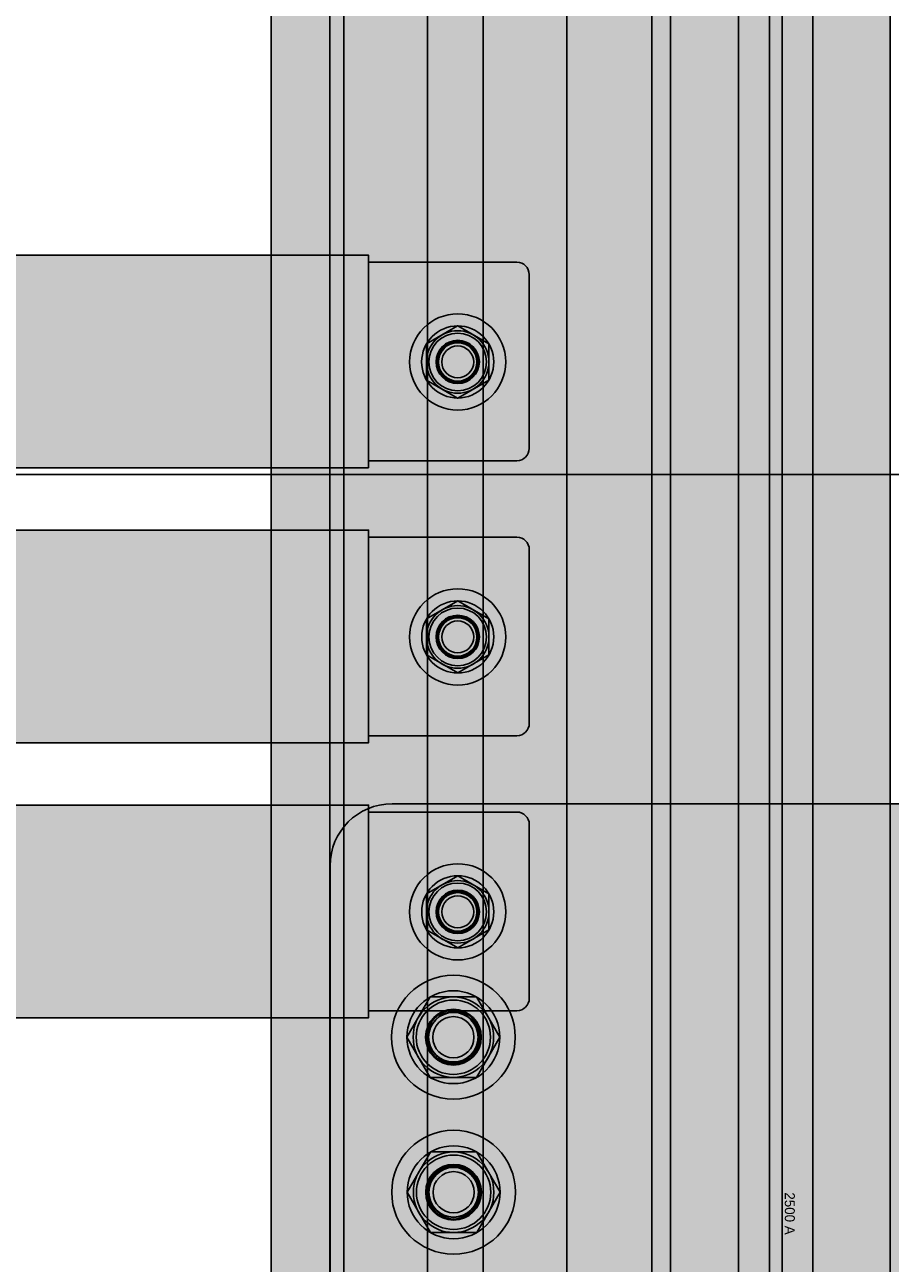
# Model space of a CAD drawing. Header units: millimetres. Extents: x -31 to 6803, y 0 to 664.
# Tile 11 of 118: x 1009 to 1019, y 146 to 160. Entities that reach past the tile are written whole.
import ezdxf

# ---------------------------------------------------------------- set-up
doc = ezdxf.new("R2010")
doc.units = ezdxf.units.MM
doc.layers.add('!POMOCNICZE', color=8, linetype='Continuous', plot=False)
doc.layers.add('INTFCLR_5769', color=7, linetype='Continuous')
doc.layers.add('SE_Busbars_AL', color=30, linetype='Continuous', lineweight=0)

# ---------------------------------------------------------------- blocks, each defined once
blk = doc.blocks.new('*U81')
at = {"transparency": 33554687}
h = blk.add_hatch(color=9, dxfattribs=at)
h.dxf.hatch_style = 1
h.paths.add_polyline_path([(-9.999972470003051, -9.295399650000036e-06, 1), (9.99999090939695, -9.295399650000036e-06, 1)])
at = {"color": 7}
blk.add_circle((-0.007165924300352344, -0.008619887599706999), 4.091665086, dxfattribs=at)
at = {"layer": 'INTFCLR_5769', "color": 7}
for p, q in [((-0.009635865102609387, 7.499984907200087), (-6.490345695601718, 3.758345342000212)), ((6.490361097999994, 3.758347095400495), (0.009653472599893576, 7.499985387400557)), ((-6.499990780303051, -3.741636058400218), (-6.499990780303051, 3.74164052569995)), ((6.500009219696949, -3.741657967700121), (6.500009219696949, 3.741635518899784)), ((-0.00962043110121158, -7.499993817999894), (-6.490342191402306, -3.75834736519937)), ((6.490379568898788, -3.758336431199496), (0.009638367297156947, -7.499994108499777))]:
    blk.add_line(p, q, dxfattribs=at)
for centre, radius in [((-2.879402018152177e-06, 0), 9.9999816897), ((-1.449003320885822e-06, 0), 7.4999900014), ((-1.612203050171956e-06, 0), 6.4999861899), ((6.846967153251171e-07, 0), 5.9999864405), ((-1.237600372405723e-06, 0), 4.499985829), ((-8.263014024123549e-07, 0), 4.3229896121), ((9.219696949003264e-06, -9.295399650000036e-06), 3.9999874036), ((0, 0), 3.3229871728)]:
    blk.add_circle(centre, radius, dxfattribs=at)
for centre, radius, start, end in [((0.0001956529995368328, -0.004587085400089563), 7.5045784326, 89.92779164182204, 90.07506146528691), ((0.003888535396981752, -0.002454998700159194), 7.5045784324, 149.9250568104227, 150.0720961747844), ((-0.005990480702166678, -0.003343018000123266), 7.506856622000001, 29.92570332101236, 30.07269802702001), ((0.005904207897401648, 0.003524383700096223), 7.5068566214, 209.9272977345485, 210.0744416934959), ((0.003993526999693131, -0.002066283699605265), 7.4955137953, 329.9248414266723, 330.0720597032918), ((-0.0001934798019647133, -0.00448366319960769), 7.4955137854, 269.9279402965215, 270.0751609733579)]:
    blk.add_arc(centre, radius, start, end, dxfattribs=at)
blk = doc.blocks.new('*U82')
at = {"transparency": 33554687}
h = blk.add_hatch(color=9, dxfattribs=at)
h.dxf.hatch_style = 1
h.paths.add_polyline_path([(-9.999972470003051, -9.295399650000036e-06, 1), (9.99999090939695, -9.295399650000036e-06, 1)])
at = {"color": 7}
blk.add_circle((-0.007165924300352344, -0.008619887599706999), 4.091665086, dxfattribs=at)
at = {"layer": 'INTFCLR_5769', "color": 7}
for p, q in [((-0.009635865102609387, 7.499984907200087), (-6.490345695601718, 3.758345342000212)), ((6.490361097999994, 3.758347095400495), (0.009653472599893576, 7.499985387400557)), ((-6.499990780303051, -3.741636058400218), (-6.499990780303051, 3.74164052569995)), ((6.500009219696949, -3.741657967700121), (6.500009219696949, 3.741635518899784)), ((-0.00962043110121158, -7.499993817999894), (-6.490342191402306, -3.75834736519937)), ((6.490379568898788, -3.758336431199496), (0.009638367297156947, -7.499994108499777))]:
    blk.add_line(p, q, dxfattribs=at)
for centre, radius in [((-2.879402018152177e-06, 0), 9.9999816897), ((-1.449003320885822e-06, 0), 7.4999900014), ((-1.612203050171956e-06, 0), 6.4999861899), ((6.846967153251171e-07, 0), 5.9999864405), ((-1.237600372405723e-06, 0), 4.499985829), ((-8.263014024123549e-07, 0), 4.3229896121), ((9.219696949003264e-06, -9.295399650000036e-06), 3.9999874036), ((0, 0), 3.3229871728)]:
    blk.add_circle(centre, radius, dxfattribs=at)
for centre, radius, start, end in [((0.0001956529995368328, -0.004587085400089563), 7.5045784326, 89.92779164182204, 90.07506146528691), ((0.003888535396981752, -0.002454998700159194), 7.5045784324, 149.9250568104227, 150.0720961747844), ((-0.005990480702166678, -0.003343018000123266), 7.506856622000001, 29.92570332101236, 30.07269802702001), ((0.005904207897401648, 0.003524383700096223), 7.5068566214, 209.9272977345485, 210.0744416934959), ((0.003993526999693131, -0.002066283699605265), 7.4955137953, 329.9248414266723, 330.0720597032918), ((-0.0001934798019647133, -0.00448366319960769), 7.4955137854, 269.9279402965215, 270.0751609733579)]:
    blk.add_arc(centre, radius, start, end, dxfattribs=at)
blk = doc.blocks.new('*U92')
at = {"layer": 'SE_Busbars_AL'}
h = blk.add_hatch(color=30, dxfattribs=at)
h.dxf.hatch_style = 1
edge = h.paths.add_edge_path()
edge.add_line((14.40879446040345, 16.11346548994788), (-9.556818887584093, 16.11346548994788))
edge.add_arc((-9.556818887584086, 14.11346548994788), 2, 90.00000000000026, 179.9999999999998)
edge.add_line((-11.55681888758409, 14.11346548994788), (-11.55681888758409, -13.95816465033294))
edge.add_arc((-9.556818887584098, -13.95816465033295), 1.999999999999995, 180, 270.0000000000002)
edge.add_line((-9.556818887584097, -15.95816465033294), (14.40879446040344, -15.95816465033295))
edge.add_line((14.40879446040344, -15.95816465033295), (14.40879446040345, 16.11346548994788))
edge = h.paths.add_edge_path(flags=0)
edge.add_arc((-1.999997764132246, 0), 1.35682117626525, 0, 360)
edge = h.paths.add_edge_path(flags=16)
edge.add_arc((-1.999998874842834, 0), 5.823773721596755, 270.07361614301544, 360, ccw=False)
edge.add_line((-1.992516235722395, -5.823768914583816), (-2.000007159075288, -3.978466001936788))
edge.add_line((-2.000007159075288, -3.978466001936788), (-2.007498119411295, -3.780057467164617))
edge.add_arc((-1.642191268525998, -3.334269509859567), 0.5763471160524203, 133.813484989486, 230.6666408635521, ccw=False)
edge.add_line((-2.041203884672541, -2.918378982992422), (-0.5330126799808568, -2.914046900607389))
edge.add_line((-0.5330126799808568, -2.914046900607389), (-3.230488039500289, -1.33183294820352))
edge.add_arc((-3.907280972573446, -0.7738353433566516), 0.8771601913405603, 320.4953345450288, 421.9095388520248)
edge.add_arc((-3.363372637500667, 0.9691447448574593), 0.9779428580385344, 0.8401426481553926, 262.30866376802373, ccw=False)
edge.add_line((-2.385534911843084, 0.9834840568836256), (-2.384500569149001, 0.9859892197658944))
edge.add_line((-2.384500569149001, 0.9859892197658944), (-2.383610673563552, 0.9881385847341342))
edge.add_arc((-7.063837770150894, 3.784606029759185), 5.452041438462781, 329.1413962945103, 381.9636461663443)
edge.add_line((-2.007498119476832, 5.823768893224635), (-2.000007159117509, 3.005512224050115))
edge.add_line((-2.000007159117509, 3.005512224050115), (-1.086645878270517, 3.176072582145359))
edge.add_arc((1.197221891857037, 1.323129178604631), 2.940994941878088, -26.73673497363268, 140.9469526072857, ccw=False)
at = {"layer": 'SE_Busbars_AL', "true_color": 0x939598}
h = blk.add_hatch(color=252, dxfattribs=at)
h.dxf.hatch_style = 1
h.paths.add_polyline_path([(170.828465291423, -17.09271497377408), (170.828465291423, 17.24804095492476), (14.40879446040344, 17.24802838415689), (14.40879446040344, -17.09272754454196)])
at = {"layer": 'SE_Busbars_AL'}
h = blk.add_hatch(color=30, dxfattribs=at)
h.dxf.hatch_style = 1
edge = h.paths.add_edge_path()
edge.add_line((170.828465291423, 16.11347806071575), (194.7940786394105, 16.11347806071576))
edge.add_arc((194.7940786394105, 14.11347806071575), 2.000000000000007, 2.2737367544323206e-13, 90, ccw=False)
edge.add_line((196.7940786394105, 14.11347806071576), (196.7940786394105, -13.95815207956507))
edge.add_arc((194.7940786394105, -13.95815207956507), 2, 270, 360, ccw=False)
edge.add_line((194.7940786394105, -15.95815207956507), (170.828465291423, -15.95815207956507))
edge.add_line((170.828465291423, -15.95815207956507), (170.828465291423, 16.11347806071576))
edge = h.paths.add_edge_path(flags=16)
edge.add_arc((187.2372575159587, 1.257076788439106e-05), 3.461054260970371, 0, 360)
edge = h.paths.add_edge_path(flags=16)
edge.add_line((187.2297759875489, -5.823756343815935), (187.2372669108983, -5.828081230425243))
edge.add_line((187.2372669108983, -5.828081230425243), (187.2447578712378, -5.823756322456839))
edge.add_arc((186.0890224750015, -4.595078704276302), 1.686823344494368, 313.2477957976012, 456.2765094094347)
edge.add_line((185.904607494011, -2.918366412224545), (188.1075660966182, -1.186850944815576))
edge.add_line((188.1075660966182, -1.186850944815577), (189.5445826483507, -1.775766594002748))
edge.add_arc((188.452158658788, -0.4139322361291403), 1.745847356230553, 308.7355740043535, 449.488384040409)
edge.add_line((188.4677477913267, 1.331845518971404), (187.6217603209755, 0.9860017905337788))
edge.add_line((187.6217603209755, 0.9860017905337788), (188.1064969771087, 1.189472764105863))
edge.add_arc((187.0791674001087, 2.175826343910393), 1.424183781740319, 316.1657383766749, 443.3230926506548)
edge.add_line((187.2447578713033, 3.590350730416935), (187.237266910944, 3.779538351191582))
edge.add_line((187.237266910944, 3.779538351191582), (187.2297759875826, 3.779538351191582))
edge.add_arc((186.213822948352, -1.022108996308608), 4.90795047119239, 78.05331073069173, 281.9466892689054)
edge = h.paths.add_edge_path(flags=16)
edge.add_arc((187.237258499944, 1.257076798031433e-05), 1.106015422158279, 0, 360)
edge = h.paths.add_edge_path(flags=16)
edge.add_arc((185.2372597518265, 1.257076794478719e-05), 4.659014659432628, 0, 360)
edge = h.paths.add_edge_path(flags=16)
edge.add_arc((187.2372669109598, 1.978868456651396e-05), 3.106007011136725, 0, 360)
at = {"color": 7}
for p, q in [((-9.556818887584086, 16.11346548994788), (14.40879446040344, 16.11346548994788)), ((170.828465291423, 17.24804095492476), (170.828465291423, -17.09271497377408)), ((170.828465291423, 17.24804095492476), (170.828465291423, -17.09271497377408)), ((194.7940786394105, 16.11347806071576), (170.828465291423, 16.11347806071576)), ((-11.55681888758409, 14.11346548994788), (-11.55681888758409, -13.95816465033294)), ((196.7940786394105, 14.11347806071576), (196.7940786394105, -13.95815207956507)), ((14.40879446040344, 12.11346548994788), (14.40879446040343, -11.95816465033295)), ((14.40879446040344, 10.56045709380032), (14.40879446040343, -10.40515625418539)), ((-9.556818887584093, -15.95816465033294), (14.40879446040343, -15.95816465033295)), ((194.7940786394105, -15.95815207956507), (170.828465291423, -15.95815207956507))]:
    blk.add_line(p, q, dxfattribs=at)
blk.add_lwpolyline([(14.40879446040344, 17.24802838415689), (14.40879446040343, -17.09272754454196), (170.828465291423, -17.09271497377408), (170.828465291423, 17.24804095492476)], close=True)
for centre, start, end in [((-9.556818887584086, 14.11346548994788), 90, 180), ((194.7940786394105, 14.11347806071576), 0, 90), ((-9.556818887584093, -13.95816465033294), 180, 270), ((194.7940786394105, -13.95815207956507), 270, 0)]:
    blk.add_arc(centre, 2, start, end, dxfattribs=at)
at = {"yscale": 0.7765041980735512, "zscale": 0.7765041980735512, "rotation": 180}
for name, p, xscale in [('*U81', (0, 0), 0.7765041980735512), ('*U82', (185.2372597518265, 1.257076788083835e-05), -0.7765041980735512)]:
    blk.add_blockref(name, p, dxfattribs=dict(at, xscale=xscale))
blk = doc.blocks.new('*U146')
at = {"true_color": 0x939598}
h = blk.add_hatch(color=252, dxfattribs=at)
h.dxf.hatch_style = 1
h.paths.add_polyline_path([(1670, 40.5), (1670, 50.00000000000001), (0, 50), (0, 40.5)])
at = {"true_color": 0x636466}
h = blk.add_hatch(color=251, dxfattribs=at)
h.dxf.hatch_style = 1
h.paths.add_polyline_path([(0, 40.5), (0, 38.25), (1670, 38.25), (1670, 40.5)])
h = blk.add_hatch(color=30)
h.dxf.hatch_style = 1
h.paths.add_polyline_path([(1670, 24.75000000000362), (1670, 38.25), (0, 38.25), (0, 24.75000000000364)])
at = {"true_color": 0x939598}
h = blk.add_hatch(color=252, dxfattribs=at)
h.dxf.hatch_style = 1
h.paths.add_polyline_path([(0, 24.75000000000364), (2.273736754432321e-13, 15.75000000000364), (1670, 15.75000000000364), (1670, 24.75000000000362)])
h = blk.add_hatch(color=30)
h.dxf.hatch_style = 1
h.paths.add_polyline_path([(0, 15.75000000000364), (2.273736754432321e-13, 2.250000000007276), (1670, 2.250000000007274), (1670, 15.75000000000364)])
h = blk.add_hatch(color=252, dxfattribs=at)
h.dxf.hatch_style = 1
h.paths.add_polyline_path([(1670, -11.49999999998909), (1670, 2.250000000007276), (-2.273736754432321e-13, 2.250000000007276), (-4.547473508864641e-13, -11.49999999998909)])
at = {"true_color": 0x636466}
h = blk.add_hatch(color=251, dxfattribs=at)
h.dxf.hatch_style = 1
h.paths.add_polyline_path([(1670, -14.49999999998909), (1670, -11.49999999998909), (0, -11.49999999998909), (0, -14.49999999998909)])
at = {"true_color": 0x939598}
h = blk.add_hatch(color=252, dxfattribs=at)
h.dxf.hatch_style = 1
h.paths.add_polyline_path([(1670, -25.49999999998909), (1670, -14.49999999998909), (0, -14.49999999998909), (0, -25.49999999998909)])
at = {"true_color": 0x636466}
h = blk.add_hatch(color=251, dxfattribs=at)
h.dxf.hatch_style = 1
h.paths.add_polyline_path([(0, -25.49999999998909), (0, -30.49999999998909), (1670, -30.49999999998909), (1670, -25.49999999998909)])
at = {"true_color": 0x939598}
h = blk.add_hatch(color=252, dxfattribs=at)
h.dxf.hatch_style = 1
h.paths.add_polyline_path([(1670, -32.54322950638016), (1670, -30.49999999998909), (2.273736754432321e-13, -30.49999999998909), (2.273736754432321e-13, -32.54322950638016)])
at = {"true_color": 0x636466}
h = blk.add_hatch(color=251, dxfattribs=at)
h.dxf.hatch_style = 1
h.paths.add_polyline_path([(1670, -37.49999999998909), (1670, -32.54322950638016), (0, -32.54322950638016), (2.273736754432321e-13, -37.49999999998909)])
at = {"true_color": 0x939598}
h = blk.add_hatch(color=252, dxfattribs=at)
h.dxf.hatch_style = 1
h.paths.add_polyline_path([(1670, -50), (1670, -37.49999999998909), (0, -37.49999999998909), (2.273736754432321e-13, -50)])
for p, q in [((0, 50), (1670, 50.00000000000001)), ((0, 40.5), (1670, 40.5)), ((0, 38.25), (1670, 38.25)), ((0, 24.75000000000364), (1670, 24.75000000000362)), ((0, 15.75000000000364), (1670, 15.75000000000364)), ((0, 2.250000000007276), (1670, 2.250000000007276)), ((0, -11.49999999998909), (1670, -11.49999999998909)), ((0, -14.49999999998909), (1670, -14.49999999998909)), ((0, -25.49999999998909), (1670, -25.49999999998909)), ((0, -30.49999999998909), (1670, -30.49999999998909)), ((0, -32.54322950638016), (1670, -32.54322950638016)), ((0, -37.49999999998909), (1670, -37.49999999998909)), ((0, -50), (1670, -50)), ((1670, -50), (0, -50))]:
    blk.add_line(p, q)
blk = doc.blocks.new('1600A_DL')
at = {"transparency": 33554687}
h = blk.add_hatch(color=30, dxfattribs=at)
h.dxf.hatch_style = 1
h.paths.add_polyline_path([(50.00000000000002, 73.05000000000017, 0.4142135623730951), (40.00000000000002, 83.05000000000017), (-39.99999999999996, 83.05000000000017, 0.4142135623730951), (-49.99999999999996, 73.05000000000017), (-49.99999999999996, -73.04999999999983, 0.4142135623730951), (-39.99999999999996, -83.04999999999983), (40.00000000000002, -83.04999999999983, 0.4142135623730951), (50.00000000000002, -73.04999999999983)])
h.paths.add_polyline_path([(15.42357754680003, 37.97208765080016, -1), (24.42354920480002, 37.97208765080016, -1)], flags=16)
h.paths.add_polyline_path([(-29.92354670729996, 37.97208765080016, -1), (-9.923583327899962, 37.97208765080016, -1)], flags=16)
h.paths.add_polyline_path([(-13.42355291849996, 34.23046883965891), (-13.42355291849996, 34.21931090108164), (-13.43321595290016, 34.21373194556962, -0.2672592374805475), (-19.91390588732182, 30.47210386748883), (-19.92355291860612, 30.46653415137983), (-19.93319990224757, 30.47210383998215, -0.4138372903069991), (-27.42355358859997, 37.97208765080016, -0.4138372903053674), (-19.93319990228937, 45.47207146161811), (-19.92355291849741, 45.4776411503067), (-19.9139058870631, 45.47207143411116, -0.2672592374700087), (-13.43321595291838, 41.73044335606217), (-13.42355291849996, 41.72486440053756), (-13.42355291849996, 41.71370646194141, -0.131324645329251), (-12.42357358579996, 37.97208765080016, -0.131324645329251)], flags=0)
h.paths.add_polyline_path([(-26.42354994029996, 37.97208765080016, -1), (-13.42357756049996, 37.97208765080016, -1)], flags=0)
h.paths.add_polyline_path([(-25.92354789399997, 37.97208765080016, -1), (-13.92357501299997, 37.97208765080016, -1)], flags=0)
h.paths.add_polyline_path([(15.44526323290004, 62.97130753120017, -1), (24.44523489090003, 62.97130753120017, -1)], flags=16)
h.paths.add_polyline_path([(-24.42354920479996, 37.97208765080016, -1), (-15.42357754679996, 37.97208765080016, -1)], flags=0)
h.paths.add_polyline_path([(-24.24655257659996, 37.97208765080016, -1), (-15.60057335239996, 37.97208765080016, -1)], flags=0)
h.paths.add_polyline_path([(-15.92356551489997, 37.97207835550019, -1), (-23.92354032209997, 37.97207835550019, -1)], flags=0)
h.paths.add_polyline_path([(-23.24654931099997, 37.97208765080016, -1), (-16.60057496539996, 37.97208765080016, -1)], flags=0)
h.paths.add_polyline_path([(-29.94523239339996, 62.97130753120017, -1), (-9.945269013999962, 62.97130753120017, -1)], flags=16)
h.paths.add_polyline_path([(-19.9355915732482, 55.47132374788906), (-19.94523860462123, 55.46575403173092), (-19.95488558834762, 55.47132372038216, -0.4138372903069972), (-27.44523927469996, 62.97130753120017, -0.413837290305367), (-19.95488558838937, 70.47129134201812), (-19.94523860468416, 70.47686103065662), (-19.93559157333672, 70.47129131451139, -0.2672592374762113), (-13.45490163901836, 66.72966323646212), (-13.44523860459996, 66.7240842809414), (-13.44523860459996, 66.71292634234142, -0.1313246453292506), (-12.44525927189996, 62.97130753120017, -0.1313246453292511), (-13.44523860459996, 59.22968872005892), (-13.44523860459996, 59.21853078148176), (-13.45490163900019, 59.2129518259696, -0.2672592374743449)], flags=0)
h.paths.add_polyline_path([(-26.44523562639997, 62.97130753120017, -1), (-13.44526324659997, 62.97130753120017, -1)], flags=0)
h.paths.add_polyline_path([(-25.94523358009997, 62.97130753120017, -1), (-13.94526069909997, 62.97130753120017, -1)], flags=0)
h.paths.add_polyline_path([(-24.44523489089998, 62.97130753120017, -1), (-15.44526323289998, 62.97130753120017, -1)], flags=0)
h.paths.add_polyline_path([(-24.26823826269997, 62.97130753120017, -1), (-15.62225903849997, 62.97130753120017, -1)], flags=0)
h.paths.add_polyline_path([(-15.94525120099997, 62.97129823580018, -1), (-23.94522600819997, 62.97129823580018, -1)], flags=0)
h.paths.add_polyline_path([(-23.26823499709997, 62.97130753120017, -1), (-16.62226065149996, 62.97130753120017, -1)], flags=0)
h.paths.add_polyline_path([(22.72614214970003, -63.10130253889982, -1), (2.726178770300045, -63.10130253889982, -1)], flags=16)
h.paths.add_polyline_path([(19.21650952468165, -59.34294683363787), (19.22617255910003, -59.34852578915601), (19.22617255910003, -59.35968372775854, -0.1313246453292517), (20.22615189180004, -63.10130253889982, -0.1313246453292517), (19.22617255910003, -66.8429213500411), (19.22617255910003, -66.8540792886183), (19.21650952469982, -66.85965824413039, -0.2672592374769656), (12.73581959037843, -70.60128632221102), (12.7261725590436, -70.60685603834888), (12.7165255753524, -70.60128634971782, -0.4138372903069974), (5.226171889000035, -63.10130253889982, -0.4138372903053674), (12.71652557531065, -55.60131872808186), (12.72617255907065, -55.59574903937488), (12.73581959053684, -55.60131875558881, -0.2672592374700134)], flags=0)
h.paths.add_polyline_path([(19.22614791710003, -63.10130253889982, -1), (6.22617553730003, -63.10130253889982, -1)], flags=0)
h.paths.add_polyline_path([(18.72615046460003, -63.10130253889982, -1), (6.726177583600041, -63.10130253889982, -1)], flags=0)
h.paths.add_polyline_path([(17.22614793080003, -63.10130253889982, -1), (8.22617627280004, -63.10130253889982, -1)], flags=0)
h.paths.add_polyline_path([(17.04915212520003, -63.10130253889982, -1), (8.403172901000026, -63.10130253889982, -1)], flags=0)
h.paths.add_polyline_path([(8.726185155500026, -63.10131183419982, -1), (16.72615996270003, -63.10131183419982, -1)], flags=0)
h.paths.add_polyline_path([(-2.312437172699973, -63.14049769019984, -1), (-22.31240055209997, -63.14049769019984, -1)], flags=16)
h.paths.add_polyline_path([(16.04915051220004, -63.10130253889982, -1), (9.40317616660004, -63.10130253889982, -1)], flags=0)
h.paths.add_polyline_path([(-5.822069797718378, -59.38214198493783), (-5.812406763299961, -59.38772094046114), (-5.812406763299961, -59.39887887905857, -0.1313246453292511), (-4.812427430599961, -63.14049769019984, -0.1313246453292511), (-5.812406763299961, -66.8821165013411), (-5.812406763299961, -66.89327443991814), (-5.822069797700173, -66.8988533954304, -0.2672592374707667), (-12.30275973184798, -70.64048147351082), (-12.31240676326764, -70.64605118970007), (-12.32205374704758, -70.64048150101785, -0.4138372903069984), (-19.81240743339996, -63.14049769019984, -0.4138372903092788), (-12.32205374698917, -55.64051387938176), (-12.31240676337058, -55.6349441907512), (-12.30275973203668, -55.64051390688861, -0.2672592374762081)], flags=0)
h.paths.add_polyline_path([(-5.812431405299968, -63.14049769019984, -1), (-18.81240378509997, -63.14049769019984, -1)], flags=0)
h.paths.add_polyline_path([(-6.312428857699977, -63.14049769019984, -1), (-18.31240173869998, -63.14049769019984, -1)], flags=0)
h.paths.add_polyline_path([(-7.812431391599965, -63.14049769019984, -1), (-16.81240304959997, -63.14049769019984, -1)], flags=0)
h.paths.add_polyline_path([(-7.989427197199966, -63.14049769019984, -1), (-16.63540642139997, -63.14049769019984, -1)], flags=0)
h.paths.add_polyline_path([(-16.31239416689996, -63.14050698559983, -1), (-8.312419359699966, -63.14050698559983, -1)], flags=0)
h.paths.add_polyline_path([(-8.989428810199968, -63.14049769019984, -1), (-15.63540315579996, -63.14049769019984, -1)], flags=0)
at = {"true_color": 0xc7c8ca}
h = blk.add_hatch(color=9, dxfattribs=at)
h.dxf.hatch_style = 1
h.paths.add_polyline_path([(-29.94523239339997, 62.97130753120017, 1), (-9.945269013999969, 62.97130753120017, 1)])
h = blk.add_hatch(color=9, dxfattribs=at)
h.dxf.hatch_style = 1
h.paths.add_polyline_path([(-29.91638078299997, 37.98070753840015, 1), (-9.916417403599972, 37.98070753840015, 1)])
h = blk.add_hatch(color=9, dxfattribs=at)
h.dxf.hatch_style = 1
h.paths.add_polyline_path([(-22.28306104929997, -63.08504162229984, 1), (-2.283097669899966, -63.08504162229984, 1)])
h = blk.add_hatch(color=9, dxfattribs=at)
h.dxf.hatch_style = 1
h.paths.add_polyline_path([(2.733344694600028, -63.09268265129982, 1), (22.73330807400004, -63.09268265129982, 1)])
at = {"color": 7}
for p, q in [((40.00000000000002, 83.05000000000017), (-39.99999999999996, 83.05000000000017)), ((-49.99999999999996, 73.05000000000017), (-49.99999999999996, -73.04999999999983)), ((50.00000000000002, -73.04999999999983), (50.00000000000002, 73.05000000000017)), ((-39.99999999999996, -83.04999999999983), (40.00000000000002, -83.04999999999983))]:
    blk.add_line(p, q, dxfattribs=at)
for centre in [(-19.95241374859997, 62.96268764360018), (-19.95241374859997, 37.96268764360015), (-12.29024240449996, -63.09366150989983), (12.70975759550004, -63.09366150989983)]:
    blk.add_circle(centre, 4.091665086, dxfattribs=at)
for centre, start, end in [((-39.99999999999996, 73.05000000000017), 90, 180), ((40.00000000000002, 73.05000000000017), 0, 90), ((-39.99999999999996, -73.04999999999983), 180, 270), ((40.00000000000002, -73.04999999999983), 270, 0)]:
    blk.add_arc(centre, 10, start, end, dxfattribs=at)
at = {"layer": 'INTFCLR_5769', "color": 7}
for p, q in [((-19.95488368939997, 70.47129243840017), (-26.43559351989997, 66.72965287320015)), ((-13.45488672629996, 66.72965462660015), (-19.93559435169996, 70.47129291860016)), ((-26.44523860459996, 59.22967147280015), (-26.44523860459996, 66.71294805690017)), ((-13.44523860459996, 59.22964956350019), (-13.44523860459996, 66.71294305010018)), ((-19.95486825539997, 55.47131371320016), (-26.43559001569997, 59.21296016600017)), ((-13.45486825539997, 59.21297110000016), (-19.93560945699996, 55.47131342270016)), ((-19.93319800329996, 45.47207255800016), (-26.41390783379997, 41.73043299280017)), ((-13.43320104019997, 41.73043474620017), (-19.91390866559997, 45.47207303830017)), ((-26.42355291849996, 34.23045159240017), (-26.42355291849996, 41.71372817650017)), ((-13.42355291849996, 34.23042968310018), (-13.42355291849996, 41.71372316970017)), ((-19.93318256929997, 30.47209383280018), (-26.41390432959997, 34.21374028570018)), ((-13.43318256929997, 34.21375121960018), (-19.91392377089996, 30.47209354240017)), ((-12.32205184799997, -55.64051278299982), (-18.80276167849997, -59.38215234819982)), ((-5.822054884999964, -59.38215059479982), (-12.30276251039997, -55.64051230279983)), ((12.71652747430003, -55.60131763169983), (6.23581764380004, -59.34295719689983)), ((19.21652443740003, -59.34295544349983), (12.73581681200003, -55.60131715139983)), ((-18.81240676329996, -66.88213374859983), (-18.81240676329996, -59.39885716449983)), ((-5.812406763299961, -66.88215565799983), (-5.812406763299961, -59.39886217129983)), ((6.226172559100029, -66.84293859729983), (6.226172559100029, -59.35966201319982)), ((19.22617255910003, -66.84296050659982), (19.22617255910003, -59.35966701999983)), ((-12.32203641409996, -70.64049150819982), (-18.80275817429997, -66.89884505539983)), ((-5.822036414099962, -66.89883412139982), (-12.30277761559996, -70.64049179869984)), ((12.71654290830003, -70.60129635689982), (6.235821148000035, -66.85964990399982)), ((19.21654290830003, -66.85963897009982), (12.73580170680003, -70.60129664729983))]:
    blk.add_line(p, q, dxfattribs=at)
for centre, radius in [((-19.94525070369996, 62.97130753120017), 9.9999816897), ((-19.94524927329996, 62.97130753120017), 7.4999900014), ((-19.94524943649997, 62.97130753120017), 6.4999861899), ((-19.94524713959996, 62.97130753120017), 5.9999864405), ((-19.94524906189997, 62.97130753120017), 4.499985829), ((-19.94524865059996, 62.97130753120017), 4.3229896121), ((-19.94523860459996, 62.97129823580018), 3.9999874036), ((-19.94524782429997, 62.97130753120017), 3.3229871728), ((19.94524906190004, 62.97130753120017), 4.499985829), ((-19.92356501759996, 37.97208765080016), 9.9999816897), ((-19.92356358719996, 37.97208765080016), 7.4999900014), ((-19.92356375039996, 37.97208765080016), 6.4999861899), ((-19.92356145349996, 37.97208765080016), 5.9999864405), ((-19.92356337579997, 37.97208765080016), 4.499985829), ((-19.92356296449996, 37.97208765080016), 4.3229896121), ((19.92356337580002, 37.97208765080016), 4.499985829), ((-19.92355291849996, 37.97207835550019), 3.9999874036), ((-19.92356213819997, 37.97208765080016), 3.3229871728), ((-12.31241886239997, -63.14049769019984), 9.9999816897), ((12.72616046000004, -63.10130253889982), 9.9999816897), ((-12.31241743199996, -63.14049769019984), 7.4999900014), ((12.72616189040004, -63.10130253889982), 7.4999900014), ((-12.31241759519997, -63.14049769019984), 6.4999861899), ((-12.31241529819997, -63.14049769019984), 5.9999864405), ((12.72616172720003, -63.10130253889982), 6.4999861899), ((12.72616402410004, -63.10130253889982), 5.9999864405), ((-12.31241722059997, -63.14049769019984), 4.499985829), ((-12.31241680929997, -63.14049769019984), 4.3229896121), ((-12.31240676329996, -63.14050698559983), 3.9999874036), ((-12.31241598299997, -63.14049769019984), 3.3229871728), ((12.72616210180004, -63.10130253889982), 4.499985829), ((12.72616251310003, -63.10130253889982), 4.3229896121), ((12.72617255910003, -63.10131183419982), 3.9999874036), ((12.72616333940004, -63.10130253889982), 3.3229871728)]:
    blk.add_circle(centre, radius, dxfattribs=at)
for centre, radius, start, end in [((-19.94505217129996, 62.96672044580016), 7.5045784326, 89.92779164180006, 90.0750614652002), ((-19.94135928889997, 62.96885253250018), 7.5045784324, 149.9250568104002, 150.0720961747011), ((-19.95123830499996, 62.96796451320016), 7.506856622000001, 29.92570332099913, 30.07269802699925), ((-19.93934361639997, 62.97483191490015), 7.5068566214, 209.927297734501, 210.0744416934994), ((-19.94125429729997, 62.96924124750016), 7.4955137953, 329.9248414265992, 330.0720597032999), ((-19.94544130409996, 62.96682386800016), 7.4955137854, 269.9279402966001, 270.0751609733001), ((-19.92336648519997, 37.96750056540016), 7.5045784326, 89.92779164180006, 90.0750614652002), ((-19.91967360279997, 37.96963265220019), 7.5045784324, 149.9250568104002, 150.0720961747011), ((-19.92955261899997, 37.96874463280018), 7.506856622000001, 29.92570332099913, 30.07269802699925), ((-19.91765793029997, 37.97561203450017), 7.5068566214, 209.927297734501, 210.0744416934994), ((-19.91956861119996, 37.97002136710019), 7.4955137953, 329.9248414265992, 330.0720597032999), ((-19.92375561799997, 37.96760398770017), 7.4955137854, 269.9279402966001, 270.0751609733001), ((-12.31222032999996, -63.14508477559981), 7.5045784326, 89.92779164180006, 90.0750614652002), ((12.72635899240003, -63.10588962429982), 7.5045784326, 89.92779164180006, 90.0750614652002), ((-12.30852744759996, -63.14295268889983), 7.5045784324, 149.9250568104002, 150.0720961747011), ((-12.31840646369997, -63.14384070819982), 7.506856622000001, 29.92570332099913, 30.07269802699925), ((12.73005187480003, -63.10375753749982), 7.5045784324, 149.9250568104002, 150.0720961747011), ((12.72017285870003, -63.10464555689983), 7.506856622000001, 29.92570332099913, 30.07269802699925), ((-12.30651177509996, -63.13697330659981), 7.5068566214, 209.927297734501, 210.0744416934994), ((-12.30842245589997, -63.14256397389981), 7.4955137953, 329.924841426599, 330.0720597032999), ((12.73206754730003, -63.09777815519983), 7.5068566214, 209.927297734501, 210.0744416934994), ((12.73015686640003, -63.10336882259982), 7.4955137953, 329.924841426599, 330.0720597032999), ((-12.31260946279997, -63.14498135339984), 7.4955137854, 269.9279402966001, 270.0751609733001), ((12.72596985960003, -63.10578620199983), 7.4955137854, 269.9279402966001, 270.0751609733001)]:
    blk.add_arc(centre, radius, start, end, dxfattribs=at)
at = {"color": 32, "true_color": 0xcd6928}
blk.add_text('2500 A', height=1.612407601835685, dxfattribs=at).set_placement((12.74660087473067, -9.60413319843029))

msp = doc.modelspace()

# ---------------------------------------------------------------- linework, layer by layer
at = {"layer": '!POMOCNICZE'}
msp.add_line((3.000000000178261, 155), (6803.00000000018, 155), dxfattribs=at)

# ---------------------------------------------------------------- block references
at = {"xscale": 0.06999999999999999, "yscale": 0.06999999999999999, "zscale": 0.06999999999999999}
for name, p, rotation in [('*U146', (1015.496685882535, 105.8341790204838), 90.00000000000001), ('1600A_DL', (1018.477135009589, 147.7775630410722), 270)]:
    msp.add_blockref(name, p, dxfattribs=dict(at, rotation=rotation))
for p in [(1001.139576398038, 156.2726767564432), (1001.139966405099, 153.1642073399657), (1001.139966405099, 150.0562073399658)]:
    msp.add_blockref('*U92', p, dxfattribs=at)

doc.saveas('drawing.dxf')
